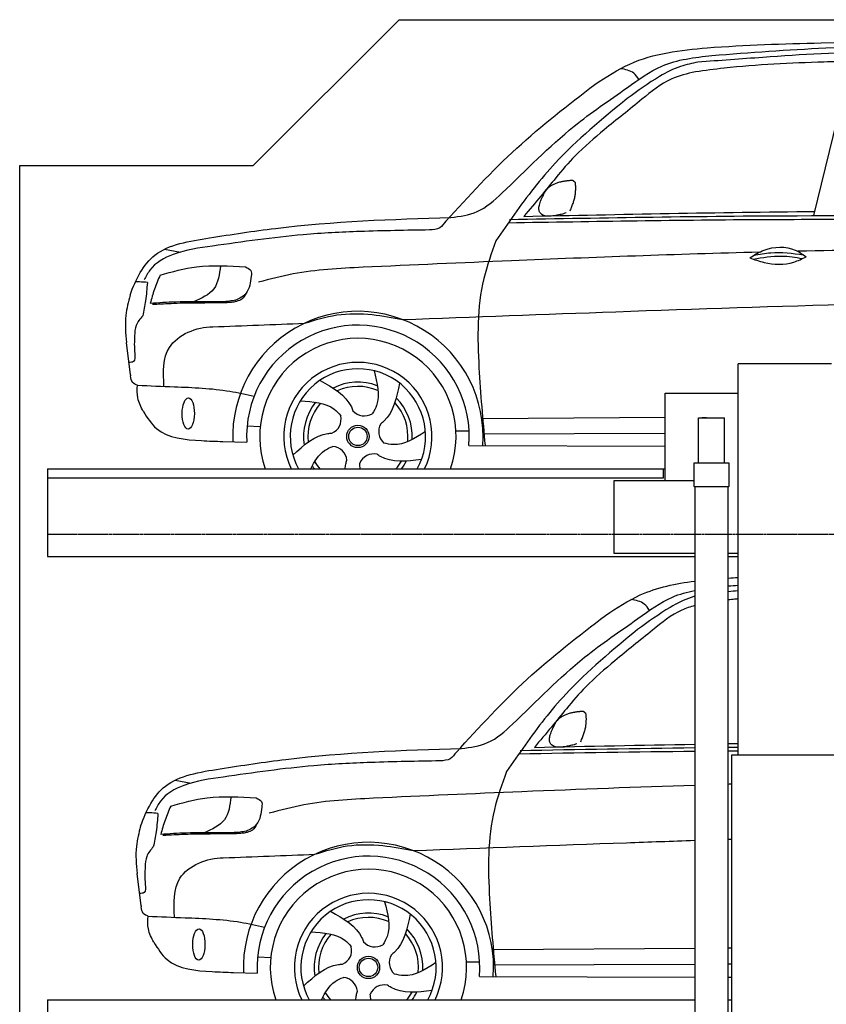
# Model space of a CAD drawing. Header units: millimetres. Extents: x 200 to 5711, y 92 to 9350.
# Tile 5 of 6: x 200 to 2964, y 5975 to 9350. Entities that reach past the tile are written whole.
import ezdxf

# ---------------------------------------------------------------- set-up
doc = ezdxf.new("R2010")
doc.units = ezdxf.units.MM
doc.linetypes.add('GEN3', pattern=[6.25, 5, -1.25])
doc.layers.add('3', color=6, linetype='GEN3')
doc.layers.add('car', color=10, linetype='Continuous')

msp = doc.modelspace()

# ---------------------------------------------------------------- linework, layer by layer
for p, q in [((1000, 8850), (1500, 9350)), ((200, 8850), (1000, 8850)), ((2982, 8170), (2662, 8170)), ((2412, 8070), (2662, 8070)), ((2412, 7770), (2412, 8070)), ((2526, 7985.4), (2616, 7985.4)), ((2526, 7830), (2526, 7985.4)), ((2553.5, 7985.4), (2538.5, 7985.4)), ((2616, 7830), (2616, 7985.4)), ((2631, 7830), (2511, 7830)), ((2511, 7830), (2511, 7751)), ((2631, 7751), (2631, 7830)), ((295, 7810), (2412, 7810)), ((295, 7810), (295, 7510)), ((2406, 7780), (2406, 7810)), ((2237.5, 7520), (2237.5, 7770)), ((2237.5, 7770), (2511, 7770)), ((2511, 7751), (2512, 7750)), ((2512, 7750), (2630, 7750)), ((2513.5, 7750), (2513.5, 3990)), ((2628.5, 3990), (2628.5, 7750)), ((2630, 7750), (2631, 7751)), ((295, 7510), (2513.5, 7510)), ((2513.5, 7520), (2237.5, 7520)), ((2662, 7520), (2628.5, 7520)), ((2628.5, 7510), (2662, 7510)), ((2641, 265), (2641, 6830)), ((2641, 6830), (3003, 6830)), ((295, 5990), (2513.5, 5990)), ((295, 5990), (295, 5690)), ((2628.5, 5990), (2641, 5990))]:
    msp.add_line(p, q)
for points in [[(1500, 9350), (4950, 9350)], [(5711.2, 3950), (5400, 3950), (5400, 200), (4950, 192.9), (4950, 91.6), (4850, 91.6), (4850, 177), (200, 250), (200, 8850)], [(2662, 6830), (2662, 8170)], [(2616, 7830), (2526, 7830)], [(295, 7780), (2135.5, 7780), (2406, 7780)]]:
    msp.add_lwpolyline(points)
at = {"layer": '3'}
msp.add_line((5360, 7585), (295, 7585), dxfattribs=at)
at = {"layer": 'car'}
for p, q in [((2921.8, 8678.3), (3050.3, 9207.2)), ((696.7, 8563.4), (751.3, 8553.4)), ((579.8, 8132.2), (566.3, 8243.3)), ((1786.7, 7983.3), (2412, 7987.1)), ((979.4, 7957.9), (1024.4, 7955.1)), ((1694.9, 7940.5), (1740.1, 7940.2)), ((1788, 7929.9), (2412, 7932.5)), ((896.4, 7904.1), (978.1, 7901.9)), ((1739.3, 7890), (2412, 7888.7)), ((733, 6743.4), (787.6, 6733.3)), ((616.1, 6312.1), (602.6, 6423.3)), ((1823, 6163.3), (2513.5, 6167.5)), ((2628.5, 6168.2), (2641, 6168.3)), ((1015.6, 6137.9), (1060.6, 6135)), ((1731.2, 6120.5), (1776.4, 6120.2)), ((1824.3, 6109.8), (2513.5, 6112.7)), ((2628.5, 6113.2), (2641, 6113.3)), ((932.7, 6084), (1014.4, 6081.9)), ((1775.5, 6069.9), (2513.5, 6068.6)), ((2628.5, 6068.3), (2641, 6068.3))]:
    msp.add_line(p, q, dxfattribs=at)
for centre, radius in [((1359.1, 7921.5), 38.2), ((1359.1, 7921.5), 31.6), ((1395.4, 6101.4), 38.2), ((1395.4, 6101.4), 31.6)]:
    msp.add_circle(centre, radius, dxfattribs=at)
for centre, radius, start, end in [((1359.1, 7921.4), 429, 355.78, 182.2892), ((1359.1, 7921.5), 381.5, 355.2633, 182.9357), ((1359.1, 7921.4), 336.4, 340.6532, 199.3468), ((1359.1, 7921.4), 254, 333.9755, 206.0245), ((1359.1, 7921.5), 231.9, 331.2724, 208.7276), ((1359.1, 7921.5), 186.2, 69.0353, 117.173), ((1359.1, 7921.5), 171.5, 66.3622, 114.5079), ((1359.1, 7921.5), 186.2, 141.0346, 189.1631), ((1359.1, 7921.5), 171.5, 138.3625, 186.4977), ((1359.1, 7921.5), 171.5, 354.349, 42.5022), ((1359.1, 7921.5), 186.2, 357.0232, 45.1683), ((1381.1, 8044.1), 52.3, 221.4441, 301.2029), ((1249.2, 7980.3), 52.3, 293.4441, 13.2029), ((1482.6, 7938.4), 52.3, 149.4441, 229.2029), ((1269.2, 7835.2), 52.3, 5.4441, 85.2029), ((1359.1, 7921.5), 171.5, 210.3494, 220.5327), ((1413.4, 7809.3), 52.3, 77.4441, 157.2029), ((1359.1, 7921.5), 171.5, 319.4673, 330.4884), ((1359.1, 7921.5), 186.2, 323.2357, 333.1555), ((1359.1, 7921.5), 186.2, 213.0221, 216.7643), ((1395.3, 6101.4), 429, 355.78, 182.2892), ((1395.4, 6101.4), 381.5, 355.2633, 182.9357), ((1395.3, 6101.4), 336.4, 340.6587, 199.3413), ((1395.3, 6101.4), 254, 333.9831, 206.0169), ((1395.4, 6101.4), 231.9, 331.2809, 208.7191), ((1395.4, 6101.4), 186.2, 69.0353, 117.173), ((1395.4, 6101.4), 171.5, 66.3622, 114.5079), ((1395.4, 6101.4), 186.2, 141.0346, 189.1631), ((1395.4, 6101.4), 171.5, 138.3625, 186.4977), ((1395.4, 6101.4), 171.5, 354.349, 42.5022), ((1395.4, 6101.4), 186.2, 357.0232, 45.1683), ((1417.4, 6224.1), 52.3, 221.4441, 301.2029), ((1285.5, 6160.3), 52.3, 293.4441, 13.2029), ((1518.8, 6118.4), 52.3, 149.4441, 229.2029), ((1305.4, 6015.2), 52.3, 5.4441, 85.2029), ((1449.6, 5989.2), 52.3, 77.4441, 157.2029), ((1395.4, 6101.4), 171.5, 210.3494, 220.5194), ((1395.4, 6101.4), 171.5, 319.4806, 330.4884), ((1395.4, 6101.4), 186.2, 323.2473, 333.1555), ((1395.4, 6101.4), 186.2, 213.0221, 216.7527)]:
    msp.add_arc(centre, radius, start, end, dxfattribs=at)
for centre in [(777.7, 8000.1), (814, 6180)]:
    msp.add_ellipse(centre, major_axis=(-0.6, -53.8), ratio=0.38902, dxfattribs=at)
for points, knots in [([(2171.4, 9128.1), (2210.2, 9153.7), (2325.2, 9229.3), (2598.1, 9261.8), (2817.4, 9267.4), (2946.9, 9270.7)], [0, 0, 0, 0, 138.416977, 409.239574, 800.634472, 800.634472, 800.634472, 800.634472]), ([(2572.4, 9227.5), (2702.3, 9237.3), (2995.4, 9259.4), (3468.4, 9265.7), (3870.3, 9237.3), (4114.1, 9221.8), (4171.8, 9215)], [0, 0, 0, 0, 391.04113, 881.651907, 1416.366113, 1602.404452, 1602.404452, 1602.404452, 1602.404452]), ([(2946.9, 9270.7), (3208.1, 9274.3), (3674.6, 9280.8), (4139.5, 9243.6), (4344, 9227.3)], [0, 0, 0, 0, 783.131876, 1398.451598, 1398.451598, 1398.451598, 1398.451598]), ([(1677.7, 8672), (1708.9, 8676), (1775.9, 8684.6), (1912.3, 8808.8), (2064.6, 8968.9), (2259.3, 9099), (2406.9, 9208.2), (2513.2, 9220.6), (2572.4, 9227.5)], [0, 0, 0, 0, 92.088496, 198.244431, 535.20583, 761.03899, 900.746615, 1075.694159, 1075.694159, 1075.694159, 1075.694159]), ([(3437.4, 9236.7), (3340.7, 9239.1), (3110.4, 9244.8), (2806, 9225.2), (2598.5, 9209.9), (2524.4, 9204.4)], [0, 0, 0, 0, 289.925788, 691.034976, 914.075582, 914.075582, 914.075582, 914.075582]), ([(2322.3, 9145.3), (2316.9, 9153.3), (2302.1, 9174.9), (2275.5, 9179.3), (2258.7, 9182.1)], [0, 0, 0, 0, 27.928882, 76.157533, 76.157533, 76.157533, 76.157533]), ([(2524.4, 9204.4), (2504.4, 9200.3), (2458.3, 9190.9), (2375.7, 9148.1), (2317.9, 9105.9), (2281.5, 9079.3)], [0, 0, 0, 0, 61.035564, 140.794883, 275.952712, 275.952712, 275.952712, 275.952712]), ([(3050.3, 9207.2), (3019.1, 9206.5), (2873.4, 9202.6), (2694.7, 9195), (2548.6, 9175.6), (2515.9, 9171.2)], [197.256536, 197.256536, 197.256536, 197.256536, 291.063452, 634.28515, 733.122134, 733.122134, 733.122134, 733.122134]), ([(2515.9, 9171.2), (2487.5, 9164.6), (2419, 9148.7), (2320.6, 9067.3), (2246.3, 9007.4), (2203.5, 8972.9)], [0, 0, 0, 0, 86.597787, 208.561469, 374.433345, 374.433345, 374.433345, 374.433345]), ([(1660.3, 8659.6), (1739, 8745.3), (1896, 8916.2), (2079.8, 9057.6), (2171.4, 9128.1)], [0, 0, 0, 0, 348.504368, 694.469057, 694.469057, 694.469057, 694.469057]), ([(2281.5, 9079.3), (2195.8, 9009.2), (2052.1, 8891.8), (1916.4, 8714.9), (1853.3, 8623), (1832.4, 8592.5)], [0, 0, 0, 0, 330.81645, 554.406323, 665.421108, 665.421108, 665.421108, 665.421108]), ([(2203.5, 8972.9), (2169.1, 8944.1), (2109.3, 8893.8), (2041.5, 8813.1), (1984.4, 8742.8), (1947.2, 8698.9), (1927.6, 8675.8)], [0, 0, 0, 0, 134.354018, 233.932561, 315.374508, 406.281998, 406.281998, 406.281998, 406.281998]), ([(1878.7, 8665.3), (2207.2, 8671.2), (3059.1, 8686.7), (3911, 8669), (4434.4, 8658.1)], [0, 0, 0, 0, 985.739727, 2555.887054, 2555.887054, 2555.887054, 2555.887054]), ([(851, 8602.3), (926, 8613.9), (1199.6, 8656.3), (1476.6, 8666.2), (1677.7, 8672)], [0, 0, 0, 0, 227.568723, 830.29912, 830.29912, 830.29912, 830.29912]), ([(1660.3, 8659.6), (1654, 8650.9), (1640.6, 8632), (1617.4, 8630.2), (1604.9, 8629.3)], [0, 0, 0, 0, 30.757615, 66.116724, 66.116724, 66.116724, 66.116724]), ([(1874.9, 8654.1), (2168.9, 8658.9), (2592.4, 8665.9), (3414.7, 8666.1), (3942.8, 8655), (4341.4, 8646.6)], [0, 0, 0, 0, 882.102268, 1270.770708, 2466.750946, 2466.750946, 2466.750946, 2466.750946]), ([(1604.9, 8629.3), (1525.6, 8628), (1381.2, 8625.6), (1132.3, 8613.2), (964.4, 8588.8), (860.9, 8573.8)], [0, 0, 0, 0, 238.01557, 433.396453, 746.784674, 746.784674, 746.784674, 746.784674]), ([(578.2, 8405.6), (598.3, 8461.2), (652.2, 8570.9), (781.1, 8591.3), (851, 8602.3)], [67.561551, 67.561551, 67.561551, 67.561551, 233.573658, 430.399521, 430.399521, 430.399521, 430.399521]), ([(860.9, 8573.8), (815.5, 8567.7), (738.7, 8557.3), (653, 8510.4), (632.9, 8469.7), (627, 8457.9)], [0, 0, 0, 0, 137.99626, 233.728897, 272.771125, 272.771125, 272.771125, 272.771125]), ([(1832.4, 8592.5), (1816.8, 8549.5), (1766.1, 8410.4), (1770, 8168.4), (1787, 7978.6), (1795, 7889.9)], [0, 0, 0, 0, 136.633435, 442.372192, 710.487643, 710.487643, 710.487643, 710.487643]), ([(2701.9, 8533.8), (2717.9, 8543.6), (2764.1, 8571.9), (2842.5, 8575.4), (2883.6, 8545.9), (2895.6, 8537.3)], [0, 0, 0, 0, 56.386158, 162.852709, 206.792536, 206.792536, 206.792536, 206.792536]), ([(2735.4, 8553), (2451.9, 8545.5), (1998.8, 8529.3), (1546.1, 8509), (1376.6, 8501.4)], [1993.331731, 1993.331731, 1993.331731, 1993.331731, 2843.912796, 3352.993084, 3352.993084, 3352.993084, 3352.993084]), ([(2713.7, 8529.6), (2746, 8535), (2802.6, 8544.4), (2859, 8535.6), (2883.2, 8531.3)], [0, 0, 0, 0, 73.878693, 129.282646, 129.282646, 129.282646, 129.282646]), ([(2715.5, 8542), (2735, 8546), (2791.5, 8556.5), (2848.7, 8549.2), (2886.2, 8544)], [7.57653, 7.57653, 7.57653, 7.57653, 52.544532, 137.659237, 137.659237, 137.659237, 137.659237]), ([(681.3, 8474.6), (722.7, 8486.1), (818.5, 8512.6), (917.9, 8506), (974.4, 8502.3)], [0, 0, 0, 0, 128.068451, 296.209187, 296.209187, 296.209187, 296.209187]), ([(888.1, 8506.6), (884.4, 8477.2), (877.1, 8418.5), (822.8, 8395), (795.7, 8383.2)], [0, 0, 0, 0, 82.469489, 164.871029, 164.871029, 164.871029, 164.871029]), ([(2701.9, 8533.8), (2718, 8527.8), (2766.1, 8510.8), (2837, 8508.7), (2881.6, 8530.5), (2895.6, 8537.3)], [5.208578, 5.208578, 5.208578, 5.208578, 44.198582, 121.455021, 156.55166, 156.55166, 156.55166, 156.55166]), ([(681.3, 8474.6), (674.4, 8458.6), (660.8, 8427), (651.8, 8393.8), (647.4, 8377.3)], [0, 0, 0, 0, 52.081574, 103.113227, 103.113227, 103.113227, 103.113227]), ([(974.4, 8502.3), (981.6, 8499.1), (995.5, 8493.1), (994.3, 8478.2), (993.8, 8471.2)], [0, 0, 0, 0, 21.276303, 40.575349, 40.575349, 40.575349, 40.575349]), ([(1376.6, 8501.4), (1296.2, 8497.4), (1175.1, 8491.4), (1058.1, 8460.6), (1018.6, 8450.2)], [0, 0, 0, 0, 240.25843, 362.37059, 362.37059, 362.37059, 362.37059]), ([(637.5, 8449.2), (628.4, 8450), (614.9, 8451.1), (601.2, 8451.4), (596.7, 8451.5)], [0, 0, 0, 0, 27.361498, 40.86311, 40.86311, 40.86311, 40.86311]), ([(637.5, 8449.2), (635.9, 8428.3), (633, 8389.8), (625.2, 8352.1), (621.6, 8334.9)], [0, 0, 0, 0, 62.962155, 115.550095, 115.550095, 115.550095, 115.550095]), ([(993.8, 8471.2), (991, 8449.6), (987.1, 8418.6), (951.1, 8390), (908.4, 8382.5), (875.1, 8382.8), (856, 8383.1)], [0, 0, 0, 0, 61.688141, 88.915796, 131.377114, 188.888446, 188.888446, 188.888446, 188.888446]), ([(578.2, 8405.6), (572.3, 8382.7), (558.6, 8329.4), (562.8, 8274.6), (566.3, 8243.3)], [0, 0, 0, 0, 70.489124, 164.038385, 164.038385, 164.038385, 164.038385]), ([(975.7, 8412.1), (971.8, 8404.6), (964.6, 8390.9), (945.4, 8384.7), (929.2, 8381.1), (914, 8380.2), (903.4, 8379.7), (898.4, 8379.4)], [0, 0, 0, 0, 24.299806, 44.374389, 57.433548, 74.613131, 89.537932, 89.537932, 89.537932, 89.537932]), ([(856, 8383.1), (815.4, 8383.3), (745.8, 8383.8), (676.3, 8379.2), (647.4, 8377.3)], [0, 0, 0, 0, 121.811128, 208.751004, 208.751004, 208.751004, 208.751004]), ([(675.9, 8374.6), (672.3, 8374.4), (665.2, 8374), (658.1, 8373.5), (654.6, 8373.3)], [0, 0, 0, 0, 10.705348, 21.344027, 21.344027, 21.344027, 21.344027]), ([(898.4, 8379.4), (874.2, 8379.2), (824.6, 8378.7), (761.7, 8378.6), (711.7, 8376.2), (687.1, 8375.1), (675.9, 8374.6)], [0, 0, 0, 0, 72.676028, 148.847009, 188.713602, 222.633888, 222.633888, 222.633888, 222.633888]), ([(1512.5, 8322.1), (1755.9, 8331.3), (2553.9, 8360.9), (3553.1, 8393.1), (4308.9, 8385.5), (4509.8, 8383.4)], [651.356687, 651.356687, 651.356687, 651.356687, 1382.168851, 3046.715693, 3649.598352, 3649.598352, 3649.598352, 3649.598352]), ([(1175.6, 8309.2), (1212.2, 8320.7), (1287.8, 8344.4), (1403.6, 8342.8), (1478, 8328.6), (1512.5, 8322.1)], [0, 0, 0, 0, 114.625588, 236.419766, 341.954275, 341.954275, 341.954275, 341.954275]), ([(621.6, 8334.9), (612.7, 8324.5), (595.7, 8304.6), (594.4, 8278.5), (593.7, 8266.1)], [0, 0, 0, 0, 39.820875, 76.149862, 76.149862, 76.149862, 76.149862]), ([(694.3, 8093.3), (692, 8141.9), (687.1, 8249.8), (806.8, 8297.2), (861.7, 8297.2)], [0, 0, 0, 0, 134.846457, 299.405554, 299.405554, 299.405554, 299.405554]), ([(593.7, 8266.1), (592.9, 8247.7), (591.8, 8220.9), (597.3, 8175.5), (580.6, 8175.2), (574.6, 8175.1)], [0, 0, 0, 0, 60.515449, 88.47232, 104.289332, 104.289332, 104.289332, 104.289332]), ([(1414.4, 8146.7), (1424.8, 8104.9), (1438.2, 8051.5), (1414.5, 8008.5), (1408.2, 7999.4)], [0, 0, 0, 0, 119.179133, 152.546972, 152.546972, 152.546972, 152.546972]), ([(603.5, 8096.8), (597.3, 8099.5), (583.4, 8105.5), (581.4, 8120.7), (580.3, 8129.1)], [0, 0, 0, 0, 19.140318, 42.478009, 42.478009, 42.478009, 42.478009]), ([(1229.5, 8113.8), (1273.7, 8088.6), (1322.4, 8060.8), (1340.5, 8014), (1342, 8009.5)], [0, 0, 0, 0, 140.862207, 155.3883, 155.3883, 155.3883, 155.3883]), ([(1502, 8104.1), (1491.6, 8054.3), (1480.3, 7999.4), (1441.3, 7967.7), (1437.5, 7964.9)], [0, 0, 0, 0, 140.862207, 155.444261, 155.444261, 155.444261, 155.444261]), ([(623.2, 8007.6), (615.6, 8022.6), (601.3, 8050.7), (602.8, 8082.1), (603.5, 8096.8)], [0, 0, 0, 0, 49.34423, 92.772447, 92.772447, 92.772447, 92.772447]), ([(603.5, 8096.8), (645.8, 8095.2), (751.4, 8091.1), (886.1, 8085.7), (975.7, 8065.7), (1003.2, 8059)], [0, 0, 0, 0, 126.842835, 317.453829, 402.289222, 402.289222, 402.289222, 402.289222]), ([(1162, 8043.7), (1204.9, 8040.7), (1259.8, 8036.9), (1293.4, 8001), (1300.2, 7992.2)], [0, 0, 0, 0, 119.179133, 152.627431, 152.627431, 152.627431, 152.627431]), ([(623.2, 8007.6), (636.9, 7985.9), (680, 7917.9), (795.9, 7907.7), (872.3, 7905), (896.4, 7904.1)], [0, 0, 0, 0, 74.559643, 234.06367, 307.600106, 307.600106, 307.600106, 307.600106]), ([(1136.1, 7857.6), (1173.7, 7891.9), (1215.2, 7929.6), (1265.3, 7932.4), (1270.1, 7932.4)], [0, 0, 0, 0, 140.862207, 155.442461, 155.442461, 155.442461, 155.442461]), ([(1590.4, 7938.4), (1554.5, 7914.9), (1509, 7885), (1459, 7896.4), (1448.4, 7898.8)], [0, 0, 0, 0, 119.179133, 151.2485, 151.2485, 151.2485, 151.2485]), ([(1198.1, 7810), (1210, 7835.6), (1229.9, 7868), (1263.1, 7883.6), (1273.5, 7887.3)], [38.726628, 38.726628, 38.726628, 38.726628, 119.179133, 152.616634, 152.616634, 152.616634, 152.616634]), ([(1315.7, 7810), (1315.9, 7815.5), (1317.1, 7825.7), (1319.7, 7835.7), (1321.2, 7840.3)], [123.38508, 123.38508, 123.38508, 123.38508, 140.862207, 155.531654, 155.531654, 155.531654, 155.531654]), ([(1577, 7842), (1526.4, 7836.4), (1470.6, 7830.3), (1428.5, 7857.5), (1424.6, 7860.3)], [0, 0, 0, 0, 140.862207, 155.53262, 155.53262, 155.53262, 155.53262]), ([(2207.6, 7308.1), (2246.5, 7333.7), (2339.6, 7394.9), (2448.7, 7417.4), (2513.5, 7425.5)], [0, 0, 0, 0, 138.416977, 331.380712, 331.380712, 331.380712, 331.380712]), ([(1714, 6852), (1745.1, 6856), (1812.2, 6864.6), (1948.5, 6988.8), (2100.8, 7148.9), (2295.6, 7278.9), (2417.3, 7369), (2487.3, 7388.4), (2513.5, 7393.7)], [0, 0, 0, 0, 92.088496, 198.244431, 535.20583, 761.03899, 900.746615, 980.891109, 980.891109, 980.891109, 980.891109]), ([(2358.5, 7325.3), (2353.1, 7333.2), (2338.4, 7354.9), (2311.8, 7359.3), (2295, 7362.1)], [0, 0, 0, 0, 27.928882, 76.157533, 76.157533, 76.157533, 76.157533]), ([(2513.5, 7373.5), (2509.4, 7372.4), (2480, 7363.4), (2412, 7328.1), (2354.1, 7285.9), (2317.8, 7259.3)], [48.3543, 48.3543, 48.3543, 48.3543, 61.035564, 140.794883, 275.952712, 275.952712, 275.952712, 275.952712]), ([(2662, 7364.9), (2658.1, 7364.5), (2646.9, 7363.2), (2635.7, 7361.9), (2628.5, 7361)], [622.442423, 622.442423, 622.442423, 622.442423, 634.28515, 656.168587, 656.168587, 656.168587, 656.168587]), ([(2513.5, 7341.6), (2498.3, 7337.5), (2444.9, 7320.1), (2356.9, 7247.3), (2282.6, 7187.4), (2239.7, 7152.9)], [39.49211, 39.49211, 39.49211, 39.49211, 86.597787, 208.561469, 374.433345, 374.433345, 374.433345, 374.433345]), ([(1696.6, 6839.6), (1775.3, 6925.3), (1932.2, 7096.1), (2116.1, 7237.6), (2207.6, 7308.1)], [0, 0, 0, 0, 348.504368, 694.469057, 694.469057, 694.469057, 694.469057]), ([(2317.8, 7259.3), (2232.1, 7189.2), (2088.4, 7071.8), (1952.7, 6894.9), (1889.6, 6803), (1868.7, 6772.5)], [0, 0, 0, 0, 330.81645, 554.406323, 665.421108, 665.421108, 665.421108, 665.421108]), ([(2239.7, 7152.9), (2205.4, 7124), (2145.5, 7073.8), (2077.8, 6993.1), (2020.6, 6922.7), (1983.5, 6878.9), (1963.9, 6855.8)], [0, 0, 0, 0, 134.354018, 233.932561, 315.374508, 406.281998, 406.281998, 406.281998, 406.281998]), ([(887.2, 6782.3), (962.2, 6793.9), (1235.9, 6836.3), (1512.8, 6846.2), (1714, 6852)], [0, 0, 0, 0, 227.568723, 830.29912, 830.29912, 830.29912, 830.29912]), ([(1696.6, 6839.6), (1690.3, 6830.8), (1676.9, 6812), (1653.6, 6810.2), (1641.2, 6809.3)], [0, 0, 0, 0, 30.757615, 66.116724, 66.116724, 66.116724, 66.116724]), ([(1641.2, 6809.3), (1561.9, 6808), (1417.4, 6805.6), (1168.6, 6793.1), (1000.7, 6768.8), (897.2, 6753.8)], [0, 0, 0, 0, 238.01557, 433.396453, 746.784674, 746.784674, 746.784674, 746.784674]), ([(614.4, 6585.6), (634.6, 6641.2), (688.5, 6750.9), (817.3, 6771.2), (887.2, 6782.3)], [67.561551, 67.561551, 67.561551, 67.561551, 233.573658, 430.399521, 430.399521, 430.399521, 430.399521]), ([(897.2, 6753.8), (851.8, 6747.6), (774.9, 6737.2), (689.3, 6690.3), (669.1, 6649.7), (663.3, 6637.9)], [0, 0, 0, 0, 137.99626, 233.728897, 272.771125, 272.771125, 272.771125, 272.771125]), ([(1868.7, 6772.5), (1853, 6729.5), (1802.3, 6590.3), (1806.2, 6348.3), (1823.3, 6158.5), (1831.3, 6069.8)], [0, 0, 0, 0, 136.633435, 442.372192, 710.487643, 710.487643, 710.487643, 710.487643]), ([(2513.5, 6725.4), (2316.1, 6719.2), (1949.1, 6705.4), (1582.3, 6689), (1412.8, 6681.4)], [2251.539973, 2251.539973, 2251.539973, 2251.539973, 2843.912796, 3352.993084, 3352.993084, 3352.993084, 3352.993084]), ([(717.6, 6654.5), (759, 6666), (854.8, 6692.6), (954.2, 6686), (1010.6, 6682.2)], [0, 0, 0, 0, 128.068451, 296.209187, 296.209187, 296.209187, 296.209187]), ([(924.3, 6686.6), (920.7, 6657.2), (913.3, 6598.5), (859.1, 6575), (832, 6563.2)], [0, 0, 0, 0, 82.469489, 164.871029, 164.871029, 164.871029, 164.871029]), ([(717.6, 6654.5), (710.7, 6638.6), (697.1, 6607), (688.1, 6573.8), (683.7, 6557.3)], [0, 0, 0, 0, 52.081574, 103.113227, 103.113227, 103.113227, 103.113227]), ([(1030, 6651.1), (1027.3, 6629.6), (1023.4, 6598.5), (987.4, 6569.9), (944.6, 6562.4), (911.4, 6562.8), (892.3, 6563)], [0, 0, 0, 0, 61.688141, 88.915796, 131.377114, 188.888446, 188.888446, 188.888446, 188.888446]), ([(1010.6, 6682.2), (1017.9, 6679.1), (1031.8, 6673.1), (1030.6, 6658.2), (1030, 6651.1)], [0, 0, 0, 0, 21.276303, 40.575349, 40.575349, 40.575349, 40.575349]), ([(1412.8, 6681.4), (1332.5, 6677.4), (1211.4, 6671.4), (1094.3, 6640.6), (1054.9, 6630.2)], [0, 0, 0, 0, 240.25843, 362.37059, 362.37059, 362.37059, 362.37059]), ([(673.8, 6629.2), (664.7, 6630), (651.1, 6631.1), (637.5, 6631.4), (633, 6631.5)], [0, 0, 0, 0, 27.361498, 40.86311, 40.86311, 40.86311, 40.86311]), ([(673.8, 6629.2), (672.2, 6608.3), (669.3, 6569.8), (661.5, 6532), (657.9, 6514.9)], [0, 0, 0, 0, 62.962155, 115.550095, 115.550095, 115.550095, 115.550095]), ([(614.4, 6585.6), (608.5, 6562.7), (594.8, 6509.3), (599, 6454.6), (602.6, 6423.3)], [0, 0, 0, 0, 70.489124, 164.038385, 164.038385, 164.038385, 164.038385]), ([(1012, 6592.1), (1008.1, 6584.6), (1000.9, 6570.9), (981.7, 6564.7), (965.4, 6561), (950.3, 6560.2), (939.6, 6559.7), (934.7, 6559.4)], [0, 0, 0, 0, 24.299806, 44.374389, 57.433548, 74.613131, 89.537932, 89.537932, 89.537932, 89.537932]), ([(892.3, 6563), (851.6, 6563.3), (782, 6563.7), (712.6, 6559.2), (683.7, 6557.3)], [0, 0, 0, 0, 121.811128, 208.751004, 208.751004, 208.751004, 208.751004]), ([(712.1, 6554.6), (708.5, 6554.4), (701.4, 6553.9), (694.4, 6553.5), (690.8, 6553.2)], [0, 0, 0, 0, 10.705348, 21.344027, 21.344027, 21.344027, 21.344027]), ([(934.7, 6559.4), (910.4, 6559.2), (860.8, 6558.7), (797.9, 6558.6), (748, 6556.2), (723.4, 6555.1), (712.1, 6554.6)], [0, 0, 0, 0, 72.676028, 148.847009, 188.713602, 222.633888, 222.633888, 222.633888, 222.633888]), ([(657.9, 6514.9), (649, 6504.5), (632, 6484.6), (630.6, 6458.5), (630, 6446)], [0, 0, 0, 0, 39.820875, 76.149862, 76.149862, 76.149862, 76.149862]), ([(1211.8, 6489.2), (1248.5, 6500.7), (1324.1, 6524.3), (1439.8, 6522.7), (1514.2, 6508.6), (1548.8, 6502)], [0, 0, 0, 0, 114.625588, 236.419766, 341.954275, 341.954275, 341.954275, 341.954275]), ([(1548.8, 6502), (1792.2, 6511.3), (2113.8, 6523.2), (2435.4, 6534.5), (2513.5, 6537.2)], [651.356687, 651.356687, 651.356687, 651.356687, 1382.168851, 1616.654461, 1616.654461, 1616.654461, 1616.654461]), ([(730.5, 6273.3), (728.3, 6321.9), (723.4, 6429.8), (843.1, 6477.2), (897.9, 6477.1)], [0, 0, 0, 0, 134.846457, 299.405554, 299.405554, 299.405554, 299.405554]), ([(630, 6446), (629.2, 6427.7), (628, 6400.9), (633.5, 6355.5), (616.9, 6355.2), (610.9, 6355)], [0, 0, 0, 0, 60.515449, 88.47232, 104.289332, 104.289332, 104.289332, 104.289332]), ([(1450.7, 6326.7), (1461.1, 6284.9), (1474.4, 6231.5), (1450.8, 6188.5), (1444.5, 6179.4)], [0, 0, 0, 0, 119.179133, 152.546972, 152.546972, 152.546972, 152.546972]), ([(639.8, 6276.8), (633.6, 6279.5), (619.7, 6285.5), (617.7, 6300.7), (616.5, 6309)], [0, 0, 0, 0, 19.140318, 42.478009, 42.478009, 42.478009, 42.478009]), ([(1265.7, 6293.8), (1309.9, 6268.6), (1358.7, 6240.8), (1376.7, 6194), (1378.2, 6189.5)], [0, 0, 0, 0, 140.862207, 155.3883, 155.3883, 155.3883, 155.3883]), ([(1538.2, 6284.1), (1527.9, 6234.3), (1516.5, 6179.3), (1477.6, 6147.7), (1473.8, 6144.9)], [0, 0, 0, 0, 140.862207, 155.444261, 155.444261, 155.444261, 155.444261]), ([(659.5, 6187.6), (651.9, 6202.5), (637.5, 6230.6), (639.1, 6262.1), (639.8, 6276.8)], [0, 0, 0, 0, 49.34423, 92.772447, 92.772447, 92.772447, 92.772447]), ([(639.8, 6276.8), (682, 6275.1), (787.7, 6271), (922.4, 6265.7), (1012, 6245.7), (1039.5, 6239)], [0, 0, 0, 0, 126.842835, 317.453829, 402.289222, 402.289222, 402.289222, 402.289222]), ([(1198.2, 6223.6), (1241.1, 6220.6), (1296.1, 6216.8), (1329.7, 6181), (1336.4, 6172.2)], [0, 0, 0, 0, 119.179133, 152.627431, 152.627431, 152.627431, 152.627431]), ([(659.5, 6187.6), (673.2, 6165.9), (716.2, 6097.8), (832.2, 6087.7), (908.6, 6084.9), (932.7, 6084)], [0, 0, 0, 0, 74.559643, 234.06367, 307.600106, 307.600106, 307.600106, 307.600106]), ([(1172.4, 6037.6), (1210, 6071.8), (1251.5, 6109.6), (1301.6, 6112.3), (1306.3, 6112.4)], [0, 0, 0, 0, 140.862207, 155.442461, 155.442461, 155.442461, 155.442461]), ([(1626.6, 6118.4), (1590.8, 6094.9), (1545.3, 6065), (1495.3, 6076.4), (1484.7, 6078.8)], [0, 0, 0, 0, 119.179133, 151.2485, 151.2485, 151.2485, 151.2485]), ([(1234.4, 5990), (1246.3, 6015.6), (1266.2, 6048), (1299.4, 6063.6), (1309.8, 6067.3)], [38.758176, 38.758176, 38.758176, 38.758176, 119.179133, 152.616634, 152.616634, 152.616634, 152.616634]), ([(1352, 5990), (1352.2, 5995.5), (1353.3, 6005.7), (1356, 6015.7), (1357.5, 6020.2)], [123.416765, 123.416765, 123.416765, 123.416765, 140.862207, 155.531654, 155.531654, 155.531654, 155.531654]), ([(1613.2, 6022), (1562.7, 6016.4), (1506.8, 6010.2), (1464.7, 6037.5), (1460.8, 6040.3)], [0, 0, 0, 0, 140.862207, 155.53262, 155.53262, 155.53262, 155.53262])]:
    msp.add_open_spline(points, degree=3, knots=knots, dxfattribs=at)
for points, degree in [([(1995.3, 8749.6), (2008.6, 8783.7), (2054.1, 8794.5)], 2), ([(2054.1, 8794.5), (2082.8, 8800.5), (2095.7, 8799.4)], 2), ([(2086.3, 8695.3), (2111.2, 8746.4), (2104.2, 8793.3)], 2), ([(2095.7, 8799.4), (2101.8, 8793.4), (2104.2, 8793.3)], 2), ([(2072.9, 8687.5), (1941.2, 8648.2), (1995.3, 8749.6)], 2), ([(1927.6, 8675.8), (2260.2, 8682.8), (2592.7, 8689.8), (2925.3, 8692.7)], 3), ([(3813.4, 8566), (3497.8, 8567.3), (3182.3, 8563.5), (2866.7, 8556.2)], 3), ([(861.7, 8297.2), (966.3, 8301.2), (1070.9, 8305.2), (1175.6, 8309.2)], 3), ([(579.8, 8132.2), (580, 8131.1), (580.1, 8130.1), (580.3, 8129.1)], 3), ([(1047.4, 8047.9), (1047.4, 8047.9), (1047.4, 8047.9), (1047.4, 8047.9)], 3), ([(1367.3, 7810), (1366.3, 7816.4), (1365.8, 7823), (1365.2, 7829.5)], 3), ([(2628.5, 7436.1), (2639.7, 7436.9), (2650.8, 7437.6), (2662, 7438.4)], 3), ([(2628.5, 7409), (2639.7, 7409.8), (2650.8, 7410.7), (2662, 7411.5)], 3), ([(2662, 7391.9), (2650.8, 7391), (2639.7, 7390.2), (2628.5, 7389.4)], 3), ([(2031.6, 6929.6), (2044.8, 6963.7), (2090.4, 6974.5)], 2), ([(2090.4, 6974.5), (2119.1, 6980.5), (2132, 6979.4)], 2), ([(2122.6, 6875.2), (2147.5, 6926.4), (2140.5, 6973.3)], 2), ([(2132, 6979.4), (2138.1, 6973.4), (2140.5, 6973.3)], 2), ([(2109.1, 6867.4), (1977.4, 6828.1), (2031.6, 6929.6)], 2), ([(1914.9, 6845.2), (2114.5, 6848.9), (2314, 6852.5), (2513.5, 6855)], 3), ([(1963.9, 6855.8), (2147.1, 6859.6), (2330.3, 6863.5), (2513.5, 6866.6)], 3), ([(2628.5, 6868.5), (2639.7, 6868.7), (2650.8, 6868.9), (2662, 6869.1)], 3), ([(2628.5, 6856.3), (2639.7, 6856.4), (2650.8, 6856.5), (2662, 6856.6)], 3), ([(1911.2, 6834), (2111.9, 6837.3), (2312.7, 6840.7), (2513.5, 6842.9)], 3), ([(2628.5, 6844.1), (2639.7, 6844.2), (2650.8, 6844.3), (2662, 6844.4)], 3), ([(2641, 6729.3), (2636.8, 6729.2), (2632.7, 6729.1), (2628.5, 6728.9)], 3), ([(2628.5, 6541), (2632.7, 6541.2), (2636.8, 6541.3), (2641, 6541.4)], 3), ([(897.9, 6477.1), (1002.6, 6481.2), (1107.2, 6485.2), (1211.8, 6489.2)], 3), ([(616.1, 6312.1), (616.2, 6311.1), (616.4, 6310.1), (616.5, 6309)], 3), ([(1083.6, 6227.9), (1083.6, 6227.9), (1083.6, 6227.9), (1083.6, 6227.9)], 3), ([(1403.6, 5990), (1402.6, 5996.4), (1402, 6002.9), (1401.4, 6009.5)], 3)]:
    msp.add_open_spline(points, degree=degree, dxfattribs=at)

doc.saveas('drawing.dxf')
